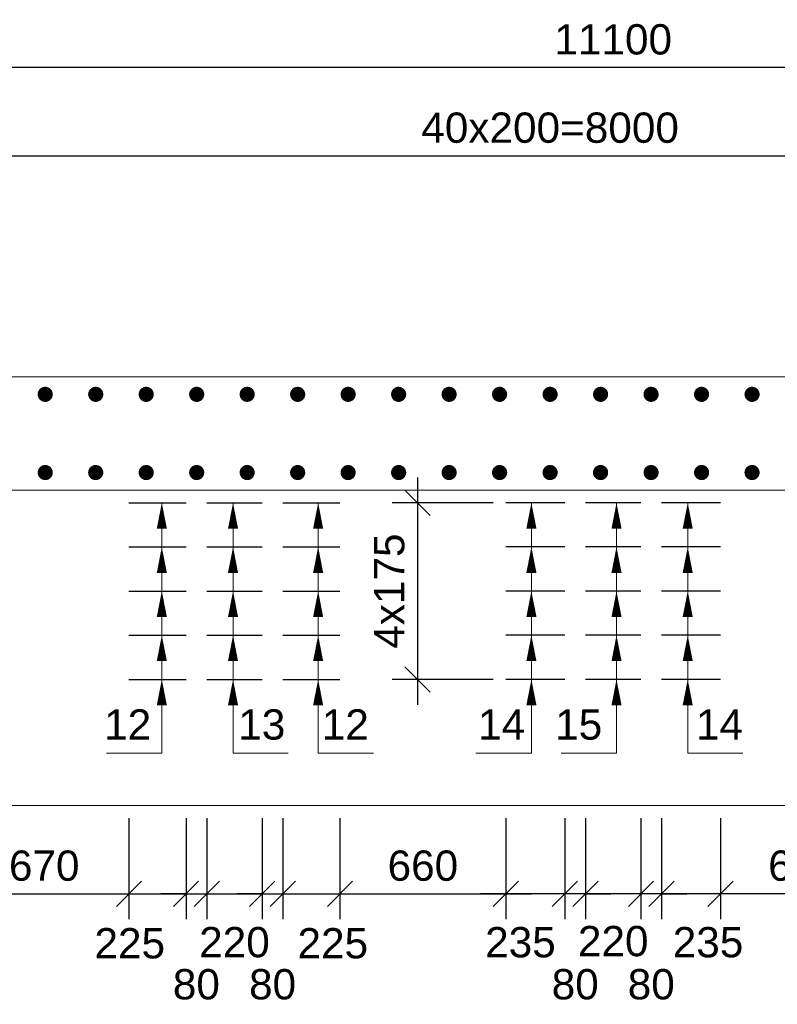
# Model space of a CAD drawing. Extents: x 1458 to 5663, y 832 to 1370.
# Tile 22 of 48: x 2042 to 2102, y 1079 to 1157. Entities that reach past the tile are written whole.
import ezdxf
from ezdxf.enums import TextEntityAlignment as Align

# ---------------------------------------------------------------- set-up
doc = ezdxf.new("R2010")
doc.units = 0
doc.layers.get('0').update_dxf_attribs({"linetype": 'CONTINUOUS'})
doc.layers.get('Defpoints').update_dxf_attribs({"linetype": 'CONTINUOUS'})
for name, color, linetype, lineweight in [('0.09mm', 2, 'CONTINUOUS', 9), ('0.13mm', 140, 'CONTINUOUS', 13), ('0.25mm', 1, 'CONTINUOUS', 25)]:
    doc.layers.add(name, color=color, linetype=linetype, lineweight=lineweight)
doc.styles.add('ARIAL', font='arial.ttf')
doc.dimstyles.new('MD_e50', dxfattribs={"dimtxt": 2.4, "dimasz": 2, "dimexe": 2, "dimexo": 1, "dimgap": 1, "dimtad": 1, "dimdec": 4, "dimlfac": 50, "dimdsep": 46, "dimtxsty": 'ARIAL', "dimblk1": 'OBLIQUE', "dimblk2": 'OBLIQUE', "dimsah": 1, "dimcen": 2.5, "dimdle": 2, "dimadec": 0, "dimazin": 0, "dimtfac": 1, "dimtdec": 4, "dimtmove": 2, "dimatfit": 3, "dimldrblk": 'OBLIQUE', "dimfxl": 2, "dimtolj": 1, "dimtzin": 0, "dimarcsym": 0})

# ---------------------------------------------------------------- blocks, each defined once
blk = doc.blocks.new('_OBLIQUE')
at = {"color": 0, "linetype": 'ByBlock'}
blk.add_line((-0.5, -0.5), (0.5, 0.5), dxfattribs=at)
blk = doc.blocks.new('*D290')
at = {"layer": '0.09mm', "color": 0, "lineweight": -2, "transparency": 16777216}
for p, q in [((2073.058, 1120.491), (2073.058, 1102.491)), ((2079.058, 1118.491), (2071.058, 1118.491)), ((2079.058, 1104.491), (2071.058, 1104.491))]:
    blk.add_line(p, q, dxfattribs=at)
at = {"layer": 'Defpoints', "color": 0, "transparency": 16777216}
for p in [(2080.058, 1118.491), (2073.058, 1104.491), (2080.058, 1104.491)]:
    blk.add_point(p, dxfattribs=at)
at = {"layer": '0.09mm', "color": 0, "lineweight": -2, "transparency": 16777216, "xscale": 2, "yscale": 2, "zscale": 2}
for p, rotation in [((2073.058, 1118.491), 90), ((2073.058, 1104.491), 270)]:
    blk.add_blockref('_OBLIQUE', p, dxfattribs=dict(at, rotation=rotation))
at = {"layer": '0.09mm', "color": 0, "transparency": 16777216, "insert": (2070.833, 1111.491), "char_height": 2.4, "attachment_point": 5, "rotation": 90, "style": 'ARIAL'}
blk.add_mtext('\\A1;4x175', dxfattribs=at)
blk = doc.blocks.new('*D292')
at = {"layer": '0.09mm', "color": 0, "lineweight": -2, "transparency": 16777216}
for p, q in [((2073.058, 1120.491), (2073.058, 1102.491)), ((2079.058, 1118.491), (2071.058, 1118.491)), ((2079.058, 1104.491), (2071.058, 1104.491))]:
    blk.add_line(p, q, dxfattribs=at)
at = {"layer": 'Defpoints', "color": 0, "transparency": 16777216}
for p in [(2080.058, 1118.491), (2073.058, 1104.491), (2080.058, 1104.491)]:
    blk.add_point(p, dxfattribs=at)
at = {"layer": '0.09mm', "color": 0, "lineweight": -2, "transparency": 16777216, "xscale": 2, "yscale": 2, "zscale": 2}
for p, rotation in [((2073.058, 1118.491), 90), ((2073.058, 1104.491), 270)]:
    blk.add_blockref('_OBLIQUE', p, dxfattribs=dict(at, rotation=rotation))
at = {"layer": '0.09mm', "color": 0, "transparency": 16777216, "insert": (2070.833, 1111.491), "char_height": 2.4, "attachment_point": 5, "rotation": 90, "style": 'ARIAL'}
blk.add_mtext('\\A1;4x175', dxfattribs=at)
blk = doc.blocks.new('*D298')
at = {"layer": '0.09mm', "color": 0, "lineweight": -2, "transparency": 16777216}
for p, q in [((2036.767, 1093.491), (2036.767, 1085.491)), ((2050.199, 1093.491), (2050.199, 1085.491)), ((2034.767, 1087.491), (2052.199, 1087.491))]:
    blk.add_line(p, q, dxfattribs=at)
at = {"layer": 'Defpoints', "color": 0, "transparency": 16777216}
for p in [(2036.767, 1094.491), (2050.199, 1094.491), (2050.199, 1087.491)]:
    blk.add_point(p, dxfattribs=at)
at = {"layer": '0.09mm', "color": 0, "lineweight": -2, "transparency": 16777216, "xscale": 2, "yscale": 2, "zscale": 2, "rotation": 180}
blk.add_blockref('_OBLIQUE', (2036.767, 1087.491), dxfattribs=at)
at = {"layer": '0.09mm', "color": 0, "lineweight": -2, "transparency": 16777216, "xscale": 2, "yscale": 2, "zscale": 2}
blk.add_blockref('_OBLIQUE', (2050.199, 1087.491), dxfattribs=at)
at = {"layer": '0.09mm', "color": 0, "transparency": 16777216, "insert": (2043.483, 1089.716), "char_height": 2.4, "attachment_point": 5, "style": 'ARIAL'}
blk.add_mtext('\\A1;670', dxfattribs=at)
blk = doc.blocks.new('*D299')
at = {"layer": '0.09mm', "color": 0, "lineweight": -2, "transparency": 16777216}
for p, q in [((2050.199, 1093.491), (2050.199, 1085.491)), ((2054.718, 1093.491), (2054.718, 1085.491)), ((2048.199, 1087.491), (2056.718, 1087.491))]:
    blk.add_line(p, q, dxfattribs=at)
at = {"layer": 'Defpoints', "color": 0, "transparency": 16777216}
for p in [(2050.199, 1094.491), (2054.718, 1094.491), (2054.718, 1087.491)]:
    blk.add_point(p, dxfattribs=at)
at = {"layer": '0.09mm', "color": 0, "lineweight": -2, "transparency": 16777216, "xscale": 2, "yscale": 2, "zscale": 2, "rotation": 180}
blk.add_blockref('_OBLIQUE', (2050.199, 1087.491), dxfattribs=at)
at = {"layer": '0.09mm', "color": 0, "lineweight": -2, "transparency": 16777216, "xscale": 2, "yscale": 2, "zscale": 2}
blk.add_blockref('_OBLIQUE', (2054.718, 1087.491), dxfattribs=at)
at = {"layer": '0.09mm', "color": 0, "transparency": 16777216, "insert": (2050.26, 1083.563), "char_height": 2.4, "attachment_point": 5, "style": 'ARIAL'}
blk.add_mtext('\\A1;225', dxfattribs=at)
blk = doc.blocks.new('*D300')
at = {"layer": '0.09mm', "color": 0, "lineweight": -2, "transparency": 16777216}
for p, q in [((2054.718, 1093.491), (2054.718, 1085.491)), ((2056.357, 1093.491), (2056.357, 1085.491)), ((2054.718, 1087.491), (2052.718, 1087.491)), ((2054.718, 1087.491), (2056.357, 1087.491)), ((2056.357, 1087.491), (2058.357, 1087.491))]:
    blk.add_line(p, q, dxfattribs=at)
at = {"layer": 'Defpoints', "color": 0, "transparency": 16777216}
for p in [(2054.718, 1094.491), (2056.357, 1094.491), (2056.357, 1087.491)]:
    blk.add_point(p, dxfattribs=at)
at = {"layer": '0.09mm', "color": 0, "lineweight": -2, "transparency": 16777216, "xscale": 2, "yscale": 2, "zscale": 2}
blk.add_blockref('_OBLIQUE', (2054.718, 1087.491), dxfattribs=at)
at = {"layer": '0.09mm', "color": 0, "lineweight": -2, "transparency": 16777216, "xscale": 2, "yscale": 2, "zscale": 2, "rotation": 180}
blk.add_blockref('_OBLIQUE', (2056.357, 1087.491), dxfattribs=at)
at = {"layer": '0.09mm', "color": 0, "transparency": 16777216, "insert": (2055.538, 1080.314), "char_height": 2.4, "attachment_point": 5, "style": 'ARIAL'}
blk.add_mtext('\\A1;80', dxfattribs=at)
blk = doc.blocks.new('*D301')
at = {"layer": '0.09mm', "color": 0, "lineweight": -2, "transparency": 16777216}
for p, q in [((2056.357, 1093.491), (2056.357, 1085.491)), ((2060.757, 1093.491), (2060.757, 1085.491)), ((2054.357, 1087.491), (2062.757, 1087.491))]:
    blk.add_line(p, q, dxfattribs=at)
at = {"layer": 'Defpoints', "color": 0, "transparency": 16777216}
for p in [(2056.357, 1094.491), (2060.757, 1094.491), (2060.757, 1087.491)]:
    blk.add_point(p, dxfattribs=at)
at = {"layer": '0.09mm', "color": 0, "lineweight": -2, "transparency": 16777216, "xscale": 2, "yscale": 2, "zscale": 2, "rotation": 180}
blk.add_blockref('_OBLIQUE', (2056.357, 1087.491), dxfattribs=at)
at = {"layer": '0.09mm', "color": 0, "lineweight": -2, "transparency": 16777216, "xscale": 2, "yscale": 2, "zscale": 2}
blk.add_blockref('_OBLIQUE', (2060.757, 1087.491), dxfattribs=at)
at = {"layer": '0.09mm', "color": 0, "transparency": 16777216, "insert": (2058.557, 1083.65), "char_height": 2.4, "attachment_point": 5, "style": 'ARIAL'}
blk.add_mtext('\\A1;220', dxfattribs=at)
blk = doc.blocks.new('*D302')
at = {"layer": '0.09mm', "color": 0, "lineweight": -2, "transparency": 16777216}
for p, q in [((2060.757, 1093.491), (2060.757, 1085.491)), ((2062.395, 1093.491), (2062.395, 1085.491)), ((2060.757, 1087.491), (2058.757, 1087.491)), ((2060.757, 1087.491), (2062.395, 1087.491)), ((2062.395, 1087.491), (2064.395, 1087.491))]:
    blk.add_line(p, q, dxfattribs=at)
at = {"layer": 'Defpoints', "color": 0, "transparency": 16777216}
for p in [(2060.757, 1094.491), (2062.395, 1094.491), (2062.395, 1087.491)]:
    blk.add_point(p, dxfattribs=at)
at = {"layer": '0.09mm', "color": 0, "lineweight": -2, "transparency": 16777216, "xscale": 2, "yscale": 2, "zscale": 2}
blk.add_blockref('_OBLIQUE', (2060.757, 1087.491), dxfattribs=at)
at = {"layer": '0.09mm', "color": 0, "lineweight": -2, "transparency": 16777216, "xscale": 2, "yscale": 2, "zscale": 2, "rotation": 180}
blk.add_blockref('_OBLIQUE', (2062.395, 1087.491), dxfattribs=at)
at = {"layer": '0.09mm', "color": 0, "transparency": 16777216, "insert": (2061.576, 1080.314), "char_height": 2.4, "attachment_point": 5, "style": 'ARIAL'}
blk.add_mtext('\\A1;80', dxfattribs=at)
blk = doc.blocks.new('*D303')
at = {"layer": '0.09mm', "color": 0, "lineweight": -2, "transparency": 16777216}
for p, q in [((2062.395, 1093.491), (2062.395, 1085.491)), ((2066.914, 1093.491), (2066.914, 1085.491)), ((2060.395, 1087.491), (2068.914, 1087.491))]:
    blk.add_line(p, q, dxfattribs=at)
at = {"layer": 'Defpoints', "color": 0, "transparency": 16777216}
for p in [(2062.395, 1094.491), (2066.914, 1094.491), (2066.914, 1087.491)]:
    blk.add_point(p, dxfattribs=at)
at = {"layer": '0.09mm', "color": 0, "lineweight": -2, "transparency": 16777216, "xscale": 2, "yscale": 2, "zscale": 2, "rotation": 180}
blk.add_blockref('_OBLIQUE', (2062.395, 1087.491), dxfattribs=at)
at = {"layer": '0.09mm', "color": 0, "lineweight": -2, "transparency": 16777216, "xscale": 2, "yscale": 2, "zscale": 2}
blk.add_blockref('_OBLIQUE', (2066.914, 1087.491), dxfattribs=at)
at = {"layer": '0.09mm', "color": 0, "transparency": 16777216, "insert": (2066.346, 1083.563), "char_height": 2.4, "attachment_point": 5, "style": 'ARIAL'}
blk.add_mtext('\\A1;225', dxfattribs=at)
blk = doc.blocks.new('*D304')
at = {"layer": '0.09mm', "color": 0, "lineweight": -2, "transparency": 16777216}
for p, q in [((2066.914, 1093.491), (2066.914, 1085.491)), ((2080.051, 1093.491), (2080.051, 1085.491)), ((2064.914, 1087.491), (2082.051, 1087.491))]:
    blk.add_line(p, q, dxfattribs=at)
at = {"layer": 'Defpoints', "color": 0, "transparency": 16777216}
for p in [(2066.914, 1094.491), (2080.051, 1094.491), (2080.051, 1087.491)]:
    blk.add_point(p, dxfattribs=at)
at = {"layer": '0.09mm', "color": 0, "lineweight": -2, "transparency": 16777216, "xscale": 2, "yscale": 2, "zscale": 2, "rotation": 180}
blk.add_blockref('_OBLIQUE', (2066.914, 1087.491), dxfattribs=at)
at = {"layer": '0.09mm', "color": 0, "lineweight": -2, "transparency": 16777216, "xscale": 2, "yscale": 2, "zscale": 2}
blk.add_blockref('_OBLIQUE', (2080.051, 1087.491), dxfattribs=at)
at = {"layer": '0.09mm', "color": 0, "transparency": 16777216, "insert": (2073.483, 1089.716), "char_height": 2.4, "attachment_point": 5, "style": 'ARIAL'}
blk.add_mtext('\\A1;660', dxfattribs=at)
blk = doc.blocks.new('*D323')
at = {"layer": '0.09mm', "color": 0, "lineweight": -2, "transparency": 16777216}
for p, q in [((2097.068, 1093.491), (2097.068, 1085.491)), ((2110.205, 1093.491), (2110.205, 1085.491)), ((2112.205, 1087.491), (2095.068, 1087.491))]:
    blk.add_line(p, q, dxfattribs=at)
at = {"layer": 'Defpoints', "color": 0, "transparency": 16777216}
for p in [(2097.068, 1094.491), (2110.205, 1094.491), (2097.068, 1087.491)]:
    blk.add_point(p, dxfattribs=at)
at = {"layer": '0.09mm', "color": 0, "lineweight": -2, "transparency": 16777216, "xscale": 2, "yscale": 2, "zscale": 2, "rotation": 180}
blk.add_blockref('_OBLIQUE', (2097.068, 1087.491), dxfattribs=at)
at = {"layer": '0.09mm', "color": 0, "lineweight": -2, "transparency": 16777216, "xscale": 2, "yscale": 2, "zscale": 2}
blk.add_blockref('_OBLIQUE', (2110.205, 1087.491), dxfattribs=at)
at = {"layer": '0.09mm', "color": 0, "transparency": 16777216, "insert": (2103.637, 1089.716), "char_height": 2.4, "attachment_point": 5, "style": 'ARIAL'}
blk.add_mtext('\\A1;660', dxfattribs=at)
blk = doc.blocks.new('*D324')
at = {"layer": '0.09mm', "color": 0, "lineweight": -2, "transparency": 16777216}
for p, q in [((2092.387, 1093.491), (2092.387, 1085.491)), ((2097.068, 1093.491), (2097.068, 1085.491)), ((2099.068, 1087.491), (2090.387, 1087.491))]:
    blk.add_line(p, q, dxfattribs=at)
at = {"layer": 'Defpoints', "color": 0, "transparency": 16777216}
for p in [(2092.387, 1094.491), (2097.068, 1094.491), (2092.387, 1087.491)]:
    blk.add_point(p, dxfattribs=at)
at = {"layer": '0.09mm', "color": 0, "lineweight": -2, "transparency": 16777216, "xscale": 2, "yscale": 2, "zscale": 2, "rotation": 180}
blk.add_blockref('_OBLIQUE', (2092.387, 1087.491), dxfattribs=at)
at = {"layer": '0.09mm', "color": 0, "lineweight": -2, "transparency": 16777216, "xscale": 2, "yscale": 2, "zscale": 2}
blk.add_blockref('_OBLIQUE', (2097.068, 1087.491), dxfattribs=at)
at = {"layer": '0.09mm', "color": 0, "transparency": 16777216, "insert": (2096.076, 1083.647), "char_height": 2.4, "attachment_point": 5, "style": 'ARIAL'}
blk.add_mtext('\\A1;235', dxfattribs=at)
blk = doc.blocks.new('*D325')
at = {"layer": '0.09mm', "color": 0, "lineweight": -2, "transparency": 16777216}
for p, q in [((2090.763, 1093.491), (2090.763, 1085.491)), ((2092.387, 1093.491), (2092.387, 1085.491)), ((2090.763, 1087.491), (2088.763, 1087.491)), ((2092.387, 1087.491), (2090.763, 1087.491)), ((2092.387, 1087.491), (2094.387, 1087.491))]:
    blk.add_line(p, q, dxfattribs=at)
at = {"layer": 'Defpoints', "color": 0, "transparency": 16777216}
for p in [(2090.763, 1094.491), (2092.387, 1094.491), (2090.763, 1087.491)]:
    blk.add_point(p, dxfattribs=at)
at = {"layer": '0.09mm', "color": 0, "lineweight": -2, "transparency": 16777216, "xscale": 2, "yscale": 2, "zscale": 2}
blk.add_blockref('_OBLIQUE', (2090.763, 1087.491), dxfattribs=at)
at = {"layer": '0.09mm', "color": 0, "lineweight": -2, "transparency": 16777216, "xscale": 2, "yscale": 2, "zscale": 2, "rotation": 180}
blk.add_blockref('_OBLIQUE', (2092.387, 1087.491), dxfattribs=at)
at = {"layer": '0.09mm', "color": 0, "transparency": 16777216, "insert": (2091.575, 1080.314), "char_height": 2.4, "attachment_point": 5, "style": 'ARIAL'}
blk.add_mtext('\\A1;80', dxfattribs=at)
blk = doc.blocks.new('*D326')
at = {"layer": '0.09mm', "color": 0, "lineweight": -2, "transparency": 16777216}
for p, q in [((2086.363, 1093.491), (2086.363, 1085.491)), ((2090.763, 1093.491), (2090.763, 1085.491)), ((2092.763, 1087.491), (2084.363, 1087.491))]:
    blk.add_line(p, q, dxfattribs=at)
at = {"layer": 'Defpoints', "color": 0, "transparency": 16777216}
for p in [(2086.363, 1094.491), (2090.763, 1094.491), (2086.363, 1087.491)]:
    blk.add_point(p, dxfattribs=at)
at = {"layer": '0.09mm', "color": 0, "lineweight": -2, "transparency": 16777216, "xscale": 2, "yscale": 2, "zscale": 2, "rotation": 180}
blk.add_blockref('_OBLIQUE', (2086.363, 1087.491), dxfattribs=at)
at = {"layer": '0.09mm', "color": 0, "lineweight": -2, "transparency": 16777216, "xscale": 2, "yscale": 2, "zscale": 2}
blk.add_blockref('_OBLIQUE', (2090.763, 1087.491), dxfattribs=at)
at = {"layer": '0.09mm', "color": 0, "transparency": 16777216, "insert": (2088.563, 1083.735), "char_height": 2.4, "attachment_point": 5, "style": 'ARIAL'}
blk.add_mtext('\\A1;220', dxfattribs=at)
blk = doc.blocks.new('*D327')
at = {"layer": '0.09mm', "color": 0, "lineweight": -2, "transparency": 16777216}
for p, q in [((2084.739, 1093.491), (2084.739, 1085.491)), ((2086.363, 1093.491), (2086.363, 1085.491)), ((2084.739, 1087.491), (2082.739, 1087.491)), ((2086.363, 1087.491), (2084.739, 1087.491)), ((2086.363, 1087.491), (2088.363, 1087.491))]:
    blk.add_line(p, q, dxfattribs=at)
at = {"layer": 'Defpoints', "color": 0, "transparency": 16777216}
for p in [(2084.739, 1094.491), (2086.363, 1094.491), (2084.739, 1087.491)]:
    blk.add_point(p, dxfattribs=at)
at = {"layer": '0.09mm', "color": 0, "lineweight": -2, "transparency": 16777216, "xscale": 2, "yscale": 2, "zscale": 2}
blk.add_blockref('_OBLIQUE', (2084.739, 1087.491), dxfattribs=at)
at = {"layer": '0.09mm', "color": 0, "lineweight": -2, "transparency": 16777216, "xscale": 2, "yscale": 2, "zscale": 2, "rotation": 180}
blk.add_blockref('_OBLIQUE', (2086.363, 1087.491), dxfattribs=at)
at = {"layer": '0.09mm', "color": 0, "transparency": 16777216, "insert": (2085.551, 1080.314), "char_height": 2.4, "attachment_point": 5, "style": 'ARIAL'}
blk.add_mtext('\\A1;80', dxfattribs=at)
blk = doc.blocks.new('*D328')
at = {"layer": '0.09mm', "color": 0, "lineweight": -2, "transparency": 16777216}
for p, q in [((2080.058, 1093.491), (2080.058, 1085.491)), ((2084.739, 1093.491), (2084.739, 1085.491)), ((2086.739, 1087.491), (2078.058, 1087.491))]:
    blk.add_line(p, q, dxfattribs=at)
at = {"layer": 'Defpoints', "color": 0, "transparency": 16777216}
for p in [(2080.058, 1094.491), (2084.739, 1094.491), (2080.058, 1087.491)]:
    blk.add_point(p, dxfattribs=at)
at = {"layer": '0.09mm', "color": 0, "lineweight": -2, "transparency": 16777216, "xscale": 2, "yscale": 2, "zscale": 2, "rotation": 180}
blk.add_blockref('_OBLIQUE', (2080.058, 1087.491), dxfattribs=at)
at = {"layer": '0.09mm', "color": 0, "lineweight": -2, "transparency": 16777216, "xscale": 2, "yscale": 2, "zscale": 2}
blk.add_blockref('_OBLIQUE', (2084.739, 1087.491), dxfattribs=at)
at = {"layer": '0.09mm', "color": 0, "transparency": 16777216, "insert": (2081.214, 1083.647), "char_height": 2.4, "attachment_point": 5, "style": 'ARIAL'}
blk.add_mtext('\\A1;235', dxfattribs=at)
blk = doc.blocks.new('*D688')
at = {"layer": '0.09mm', "color": 0, "lineweight": -2, "transparency": 16777216}
for p, q in [((2003.563, 1136.491), (2003.563, 1147.987)), ((2163.563, 1136.491), (2163.563, 1147.987)), ((2001.563, 1145.987), (2165.563, 1145.987))]:
    blk.add_line(p, q, dxfattribs=at)
at = {"layer": 'Defpoints', "color": 0, "transparency": 16777216}
for p in [(2163.563, 1145.987), (2003.563, 1135.491), (2163.563, 1135.491)]:
    blk.add_point(p, dxfattribs=at)
at = {"layer": '0.09mm', "color": 0, "lineweight": -2, "transparency": 16777216, "xscale": 2, "yscale": 2, "zscale": 2, "rotation": 180}
blk.add_blockref('_OBLIQUE', (2003.563, 1145.987), dxfattribs=at)
at = {"layer": '0.09mm', "color": 0, "lineweight": -2, "transparency": 16777216, "xscale": 2, "yscale": 2, "zscale": 2}
blk.add_blockref('_OBLIQUE', (2163.563, 1145.987), dxfattribs=at)
at = {"layer": '0.09mm', "color": 0, "transparency": 16777216, "insert": (2083.563, 1148.213), "char_height": 2.4, "attachment_point": 5, "style": 'ARIAL'}
blk.add_mtext('\\A1;40x200=8000', dxfattribs=at)
blk = doc.blocks.new('*D692')
at = {"layer": '0.09mm', "color": 0, "lineweight": -2, "transparency": 16777216}
for p, q in [((1977.563, 1146.987), (1977.563, 1154.987)), ((2199.563, 1146.987), (2199.563, 1154.987)), ((2201.563, 1152.987), (1975.563, 1152.987))]:
    blk.add_line(p, q, dxfattribs=at)
at = {"layer": 'Defpoints', "color": 0, "transparency": 16777216}
for p in [(1977.563, 1152.987), (1977.563, 1145.987), (2199.563, 1145.987)]:
    blk.add_point(p, dxfattribs=at)
at = {"layer": '0.09mm', "color": 0, "lineweight": -2, "transparency": 16777216, "xscale": 2, "yscale": 2, "zscale": 2, "rotation": 180}
blk.add_blockref('_OBLIQUE', (1977.563, 1152.987), dxfattribs=at)
at = {"layer": '0.09mm', "color": 0, "lineweight": -2, "transparency": 16777216, "xscale": 2, "yscale": 2, "zscale": 2}
blk.add_blockref('_OBLIQUE', (2199.563, 1152.987), dxfattribs=at)
at = {"layer": '0.09mm', "color": 0, "transparency": 16777216, "insert": (2088.563, 1155.213), "char_height": 2.4, "attachment_point": 5, "style": 'ARIAL'}
blk.add_mtext('\\A1;11100', dxfattribs=at)

msp = doc.modelspace()

# ---------------------------------------------------------------- linework, layer by layer
at = {"const_width": 0.6}
for points in [[(2043.86303071, 1127.09054084, -1), (2043.26303071, 1127.09054084, -1)], [(2047.86303071, 1127.09054084, -1), (2047.26303071, 1127.09054084, -1)], [(2051.86303071, 1127.09054084, -1), (2051.26303071, 1127.09054084, -1)], [(2055.86303071, 1127.09054084, -1), (2055.26303071, 1127.09054084, -1)], [(2059.86303071, 1127.09054084, -1), (2059.26303071, 1127.09054084, -1)], [(2063.86303071, 1127.09054084, -1), (2063.26303071, 1127.09054084, -1)], [(2067.86303071, 1127.09054084, -1), (2067.26303071, 1127.09054084, -1)], [(2071.86303071, 1127.09054084, -1), (2071.26303071, 1127.09054084, -1)], [(2075.86303071, 1127.09054084, -1), (2075.26303071, 1127.09054084, -1)], [(2079.86303071, 1127.09054084, -1), (2079.26303071, 1127.09054084, -1)], [(2083.86303071, 1127.09054084, -1), (2083.26303071, 1127.09054084, -1)], [(2087.86303071, 1127.09054084, -1), (2087.26303071, 1127.09054084, -1)], [(2091.86303071, 1127.09054084, -1), (2091.26303071, 1127.09054084, -1)], [(2095.86303071, 1127.09054084, -1), (2095.26303071, 1127.09054084, -1)], [(2099.86303071, 1127.09054084, -1), (2099.26303071, 1127.09054084, -1)], [(2043.86303071, 1120.89054102, 1), (2043.26303071, 1120.89054102, 1)], [(2047.86303071, 1120.89054102, 1), (2047.26303071, 1120.89054102, 1)], [(2051.86303071, 1120.89054102, 1), (2051.26303071, 1120.89054102, 1)], [(2055.86303071, 1120.89054102, 1), (2055.26303071, 1120.89054102, 1)], [(2059.86303071, 1120.89054102, 1), (2059.26303071, 1120.89054102, 1)], [(2063.86303071, 1120.89054102, 1), (2063.26303071, 1120.89054102, 1)], [(2067.86303071, 1120.89054102, 1), (2067.26303071, 1120.89054102, 1)], [(2071.86303071, 1120.89054102, 1), (2071.26303071, 1120.89054102, 1)], [(2075.86303071, 1120.89054102, 1), (2075.26303071, 1120.89054102, 1)], [(2079.86303071, 1120.89054102, 1), (2079.26303071, 1120.89054102, 1)], [(2083.86303071, 1120.89054102, 1), (2083.26303071, 1120.89054102, 1)], [(2087.86303071, 1120.89054102, 1), (2087.26303071, 1120.89054102, 1)], [(2091.86303071, 1120.89054102, 1), (2091.26303071, 1120.89054102, 1)], [(2095.86303071, 1120.89054102, 1), (2095.26303071, 1120.89054102, 1)], [(2099.86303071, 1120.89054102, 1), (2099.26303071, 1120.89054102, 1)]]:
    msp.add_lwpolyline(points, format="xyb", close=True, dxfattribs=at)
for points in [[(2052.80156884, 1116.4405791, 0.8, 0, 0), (2052.79862901, 1118.49054084, 0, 0, 0)], [(2058.44100475, 1116.4405791, 0.8, 0, 0), (2058.44394458, 1118.49054084, 0, 0, 0)], [(2065.18451554, 1116.4405791, 0.8, 0, 0), (2065.18745537, 1118.49054084, 0, 0, 0)], [(2082.08227079, 1116.44057917, 0.8, 0, 0), (2082.07933096, 1118.49054091, 0, 0, 0)], [(2088.82578158, 1116.44057917, 0.8, 0, 0), (2088.82284175, 1118.49054091, 0, 0, 0)], [(2094.46521749, 1116.44057917, 0.8, 0, 0), (2094.46815732, 1118.49054091, 0, 0, 0)], [(2052.80156884, 1112.9405791, 0.8, 0, 0), (2052.79862901, 1114.99054084, 0, 0, 0)], [(2058.44100475, 1112.9405791, 0.8, 0, 0), (2058.44394458, 1114.99054084, 0, 0, 0)], [(2065.18451554, 1112.9405791, 0.8, 0, 0), (2065.18745537, 1114.99054084, 0, 0, 0)], [(2082.08227079, 1112.94057917, 0.8, 0, 0), (2082.07933096, 1114.99054091, 0, 0, 0)], [(2088.82578158, 1112.94057917, 0.8, 0, 0), (2088.82284175, 1114.99054091, 0, 0, 0)], [(2094.46521749, 1112.94057917, 0.8, 0, 0), (2094.46815732, 1114.99054091, 0, 0, 0)], [(2052.80156884, 1109.4405791, 0.8, 0, 0), (2052.79862901, 1111.49054084, 0, 0, 0)], [(2058.44100475, 1109.4405791, 0.8, 0, 0), (2058.44394458, 1111.49054084, 0, 0, 0)], [(2065.18451554, 1109.4405791, 0.8, 0, 0), (2065.18745537, 1111.49054084, 0, 0, 0)], [(2082.08227079, 1109.44057917, 0.8, 0, 0), (2082.07933096, 1111.49054091, 0, 0, 0)], [(2088.82578158, 1109.44057917, 0.8, 0, 0), (2088.82284175, 1111.49054091, 0, 0, 0)], [(2094.46521749, 1109.44057917, 0.8, 0, 0), (2094.46815732, 1111.49054091, 0, 0, 0)], [(2052.80156884, 1105.9405791, 0.8, 0, 0), (2052.79862901, 1107.99054084, 0, 0, 0)], [(2058.44100475, 1105.9405791, 0.8, 0, 0), (2058.44394458, 1107.99054084, 0, 0, 0)], [(2065.18451554, 1105.9405791, 0.8, 0, 0), (2065.18745537, 1107.99054084, 0, 0, 0)], [(2082.08227079, 1105.94057917, 0.8, 0, 0), (2082.07933096, 1107.99054091, 0, 0, 0)], [(2088.82578158, 1105.94057917, 0.8, 0, 0), (2088.82284175, 1107.99054091, 0, 0, 0)], [(2094.46521749, 1105.94057917, 0.8, 0, 0), (2094.46815732, 1107.99054091, 0, 0, 0)], [(2052.80156884, 1102.4405791, 0.8, 0, 0), (2052.79862901, 1104.49054084, 0, 0, 0)], [(2058.44100475, 1102.4405791, 0.8, 0, 0), (2058.44394458, 1104.49054084, 0, 0, 0)], [(2065.18451554, 1102.4405791, 0.8, 0, 0), (2065.18745537, 1104.49054084, 0, 0, 0)], [(2082.08227079, 1102.44057917, 0.8, 0, 0), (2082.07933096, 1104.49054091, 0, 0, 0)], [(2088.82578158, 1102.44057917, 0.8, 0, 0), (2088.82284175, 1104.49054091, 0, 0, 0)], [(2094.46521749, 1102.44057917, 0.8, 0, 0), (2094.46815732, 1104.49054091, 0, 0, 0)]]:
    msp.add_lwpolyline(points, format="xyseb")
at = {"layer": '0.09mm'}
for points in [[(2052.79862901, 1098.65180236), (2052.79862901, 1118.49054084)], [(2058.44394458, 1098.65180236), (2058.44394458, 1118.49054084)], [(2065.18745537, 1098.65180236), (2065.18745537, 1118.49054084)], [(2082.07933096, 1098.65180243), (2082.07933096, 1118.49054091)], [(2088.82284175, 1098.65180243), (2088.82284175, 1118.49054091)], [(2094.46815732, 1098.65180243), (2094.46815732, 1118.49054091)], [(2048.42530789, 1098.65180236), (2052.79862901, 1098.65180236)], [(2062.8172657, 1098.65180236), (2058.44394458, 1098.65180236)], [(2069.56077649, 1098.65180236), (2065.18745537, 1098.65180236)], [(2077.68455449, 1098.65180243), (2082.07933096, 1098.65180243)], [(2084.42806528, 1098.65180243), (2088.82284175, 1098.65180243)], [(2098.84147844, 1098.65180243), (2094.46815732, 1098.65180243)]]:
    msp.add_lwpolyline(points, dxfattribs=at)
at = {"layer": '0.13mm', "flags": 128}
for points in [[(2185.5630309, 1128.49054093), (1977.56303082, 1128.49054093)], [(2199.56303082, 1119.49054093), (1977.56303082, 1119.49054093)], [(2199.56303082, 1094.49054093), (1977.56303082, 1094.49054093)]]:
    msp.add_lwpolyline(points, dxfattribs=at)
at = {"layer": '0.25mm'}
for points in [[(2050.19867794, 1118.49054084), (2054.71849011, 1118.49054084)], [(2056.35654004, 1118.49054084), (2060.75654004, 1118.49054084)], [(2062.39458997, 1118.49054084), (2066.91440214, 1118.49054084)], [(2084.73877399, 1118.49054091), (2080.05795325, 1118.49054091)], [(2090.76303082, 1118.49054091), (2086.36303082, 1118.49054091)], [(2097.06810839, 1118.49054091), (2092.38728765, 1118.49054091)], [(2050.19867794, 1114.99054084), (2054.71849011, 1114.99054084)], [(2056.35654004, 1114.99054084), (2060.75654004, 1114.99054084)], [(2062.39458997, 1114.99054084), (2066.91440214, 1114.99054084)], [(2084.73877399, 1114.99054091), (2080.05795325, 1114.99054091)], [(2090.76303082, 1114.99054091), (2086.36303082, 1114.99054091)], [(2097.06810839, 1114.99054091), (2092.38728765, 1114.99054091)], [(2050.19867794, 1111.49054084), (2054.71849011, 1111.49054084)], [(2056.35654004, 1111.49054084), (2060.75654004, 1111.49054084)], [(2062.39458997, 1111.49054084), (2066.91440214, 1111.49054084)], [(2084.73877399, 1111.49054091), (2080.05795325, 1111.49054091)], [(2090.76303082, 1111.49054091), (2086.36303082, 1111.49054091)], [(2097.06810839, 1111.49054091), (2092.38728765, 1111.49054091)], [(2050.19867794, 1107.99054084), (2054.71849011, 1107.99054084)], [(2056.35654004, 1107.99054084), (2060.75654004, 1107.99054084)], [(2062.39458997, 1107.99054084), (2066.91440214, 1107.99054084)], [(2084.73877399, 1107.99054091), (2080.05795325, 1107.99054091)], [(2090.76303082, 1107.99054091), (2086.36303082, 1107.99054091)], [(2097.06810839, 1107.99054091), (2092.38728765, 1107.99054091)], [(2050.19867794, 1104.49054084), (2054.71849011, 1104.49054084)], [(2056.35654004, 1104.49054084), (2060.75654004, 1104.49054084)], [(2062.39458997, 1104.49054084), (2066.91440214, 1104.49054084)], [(2084.73877399, 1104.49054091), (2080.05795325, 1104.49054091)], [(2090.76303082, 1104.49054091), (2086.36303082, 1104.49054091)], [(2097.06810839, 1104.49054091), (2092.38728765, 1104.49054091)]]:
    msp.add_lwpolyline(points, dxfattribs=at)

# ---------------------------------------------------------------- texts
at = {"style": 'ARIAL'}
for s, p in [('12', (2050.09527819, 1099.72136082)), ('13', (2060.72164737, 1099.72136082)), ('12', (2067.33784509, 1099.72136082)), ('14', (2079.72085561, 1099.72136089)), ('15', (2085.82954992, 1099.72136089)), ('14', (2096.98487785, 1099.72136089))]:
    msp.add_text(s, height=2.4, dxfattribs=at).set_placement(p, align=Align.CENTER)

# ---------------------------------------------------------------- dimensions: what is measured, and where the dimension line sits
at = {"layer": '0.09mm'}
dim = msp.add_linear_dim(base=(1977.56303082, 1152.98738035), p1=(2199.56303082, 1145.98738035), p2=(1977.56303082, 1145.98738035), angle=180, dimstyle='MD_e50', dxfattribs=at)
dim.commit()
dim.dimension.update_dxf_attribs({"geometry": '*D692', "text_midpoint": (2088.56303082, 1155.21275552)})
dim = msp.add_linear_dim(base=(2163.56303071, 1145.98738035), p1=(2003.56303071, 1135.49054093), p2=(2163.56303071, 1135.49054093), text='40x200=<>', dimstyle='MD_e50', dxfattribs=at)
dim.commit()
dim.dimension.update_dxf_attribs({"geometry": '*D688', "text_midpoint": (2083.56303071, 1148.21275552)})
for base, p1, p2, picture, middle in [((2073.05795325, 1104.49054091), (2080.05795325, 1118.49054091), (2080.05795325, 1104.49054091), '*D290', (2070.83257808, 1111.49054091)), ((2073.05795328, 1104.490541), (2080.05795328, 1118.490541), (2080.05795328, 1104.490541), '*D292', (2070.83257811, 1111.490541))]:
    dim = msp.add_linear_dim(base=base, p1=p1, p2=p2, angle=90, text='4x175', dimstyle='MD_e50', dxfattribs=at)
    dim.commit()
    dim.dimension.update_dxf_attribs({"geometry": picture, "text_midpoint": middle})
for base, p1, p2, text, picture, middle in [((2050.19867793, 1087.49054086), (2036.76718667, 1094.49054085), (2050.19867793, 1094.49054085), '670', '*D298', (2043.4829323, 1089.71591603)), ((2056.35654003, 1087.49054086), (2054.7184901, 1094.49054085), (2056.35654003, 1094.49054085), '80', '*D300', (2055.53751506, 1080.31441535)), ((2062.39458996, 1087.49054086), (2060.75654003, 1094.49054085), (2062.39458996, 1094.49054085), '80', '*D302', (2061.575565, 1080.31441535)), ((2080.05146246, 1087.49054086), (2066.91440213, 1094.49054085), (2080.05146246, 1094.49054085), '660', '*D304', (2073.4829323, 1089.71591603))]:
    dim = msp.add_linear_dim(base=base, p1=p1, p2=p2, text=text, dimstyle='MD_e50', override={"dimdec": 0}, dxfattribs=at)
    dim.commit()
    dim.dimension.update_dxf_attribs({"geometry": picture, "text_midpoint": middle})
for base, p1, p2, picture, middle in [((2054.7184901, 1087.49054086), (2050.19867793, 1094.49054085), (2054.7184901, 1094.49054085), '*D299', (2050.25960674, 1083.56250969)), ((2066.91440213, 1087.49054086), (2062.39458996, 1094.49054085), (2066.91440213, 1094.49054085), '*D303', (2066.34550952, 1083.56250969))]:
    dim = msp.add_linear_dim(base=base, p1=p1, p2=p2, text='225', dimstyle='MD_e50', override={"dimdec": 0}, dxfattribs=at)
    dim.commit()
    dim.dimension.update_dxf_attribs({"geometry": picture, "text_midpoint": middle, "dimtype": 160})
dim = msp.add_linear_dim(base=(2060.75654003, 1087.49054086), p1=(2056.35654003, 1094.49054085), p2=(2060.75654003, 1094.49054085), dimstyle='MD_e50', override={"dimdec": 0}, dxfattribs=at)
dim.commit()
dim.dimension.update_dxf_attribs({"geometry": '*D301', "text_midpoint": (2058.55654003, 1083.649876), "dimtype": 160})
for base, p1, p2, picture, middle in [((2080.05795324, 1087.49054093), (2084.73877398, 1094.49054092), (2080.05795324, 1094.49054092), '*D328', (2081.21381256, 1083.64738634)), ((2092.38728764, 1087.49054093), (2097.06810838, 1094.49054092), (2092.38728764, 1094.49054092), '*D324', (2096.07578417, 1083.64738634))]:
    dim = msp.add_linear_dim(base=base, p1=p1, p2=p2, angle=180, text='235', dimstyle='MD_e50', override={"dimdec": 0}, dxfattribs=at)
    dim.commit()
    dim.dimension.update_dxf_attribs({"geometry": picture, "text_midpoint": middle, "dimtype": 160})
for base, p1, p2, text, picture, middle in [((2084.73877398, 1087.49054093), (2086.36303081, 1094.49054092), (2084.73877398, 1094.49054092), '80', '*D327', (2085.5509024, 1080.31441542)), ((2090.76303081, 1087.49054093), (2092.38728764, 1094.49054092), (2090.76303081, 1094.49054092), '80', '*D325', (2091.57515923, 1080.31441542)), ((2097.06810838, 1087.49054093), (2110.20516871, 1094.49054092), (2097.06810838, 1094.49054092), '660', '*D323', (2103.63663855, 1089.7159161))]:
    dim = msp.add_linear_dim(base=base, p1=p1, p2=p2, angle=180, text=text, dimstyle='MD_e50', override={"dimdec": 0}, dxfattribs=at)
    dim.commit()
    dim.dimension.update_dxf_attribs({"geometry": picture, "text_midpoint": middle})
dim = msp.add_linear_dim(base=(2086.36303081, 1087.49054093), p1=(2090.76303081, 1094.49054092), p2=(2086.36303081, 1094.49054092), angle=180, dimstyle='MD_e50', override={"dimdec": 0}, dxfattribs=at)
dim.commit()
dim.dimension.update_dxf_attribs({"geometry": '*D326', "text_midpoint": (2088.56303081, 1083.73475265), "dimtype": 160})

doc.saveas('drawing.dxf')
